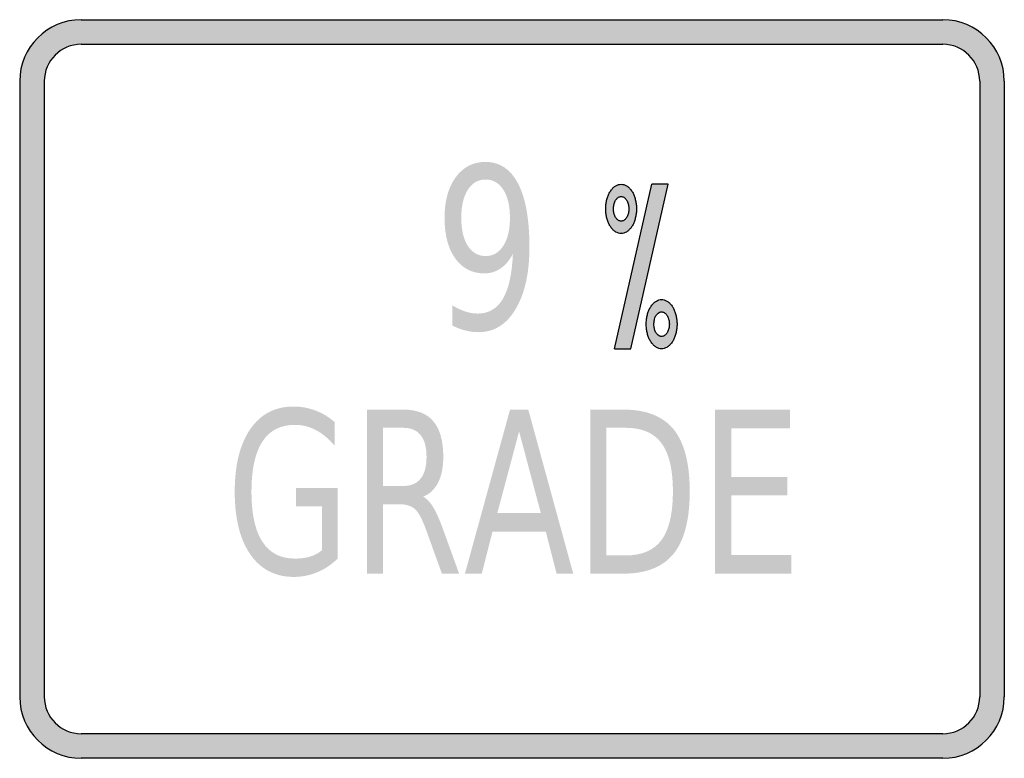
# Model space of a CAD drawing. Header units: inches. Extents: x -0.5 to 0.5, y -0.38 to 0.38.
import ezdxf

# ---------------------------------------------------------------- set-up
doc = ezdxf.new("R2010")
doc.units = ezdxf.units.IN
doc.header["$MEASUREMENT"] = 0

msp = doc.modelspace()

# ---------------------------------------------------------------- hatches: boundary and pattern name
h = msp.add_hatch(color=7)
h.paths.add_polyline_path([(0.5, 0.3125), (0.5, -0.3125), (0.4995, -0.321), (0.4978, -0.3292), (0.4952, -0.3368), (0.4915, -0.344), (0.487, -0.3507), (0.4817, -0.3567), (0.4757, -0.362), (0.469, -0.3665), (0.4618, -0.37), (0.4542, -0.3728), (0.446, -0.3745), (0.4375, -0.375), (-0.4375, -0.375), (-0.446, -0.3745), (-0.4542, -0.3728), (-0.4618, -0.37), (-0.469, -0.3665), (-0.4757, -0.362), (-0.4817, -0.3567), (-0.487, -0.3507), (-0.4915, -0.344), (-0.495, -0.3368), (-0.4977, -0.3292), (-0.4993, -0.321), (-0.5, -0.3125), (-0.5, 0.3125), (-0.4993, 0.321), (-0.4977, 0.3292), (-0.495, 0.3368), (-0.4915, 0.344), (-0.487, 0.3507), (-0.4817, 0.3567), (-0.4757, 0.362), (-0.469, 0.3665), (-0.4618, 0.3702), (-0.4542, 0.3728), (-0.446, 0.3745), (-0.4375, 0.375), (0.4375, 0.375), (0.446, 0.3745), (0.4542, 0.3728), (0.4618, 0.3702), (0.469, 0.3665), (0.4757, 0.362), (0.4817, 0.3567), (0.487, 0.3507), (0.4915, 0.344), (0.4952, 0.3368), (0.4978, 0.3292), (0.4995, 0.321), (0.5, 0.3125)])
h.paths.add_polyline_path([(-0.475, 0.3125), (-0.4747, 0.3177), (-0.4737, 0.3225), (-0.472, 0.3272), (-0.4698, 0.3315), (-0.4672, 0.3353), (-0.464, 0.339), (-0.4603, 0.3422), (-0.4563, 0.3448), (-0.452, 0.347), (-0.4475, 0.3487), (-0.4425, 0.3497), (-0.4375, 0.35), (0.4375, 0.35), (0.4427, 0.3497), (0.4475, 0.3487), (0.4522, 0.347), (0.4565, 0.3448), (0.4603, 0.3422), (0.464, 0.339), (0.4672, 0.3353), (0.4698, 0.3315), (0.472, 0.3272), (0.4737, 0.3225), (0.4747, 0.3177), (0.475, 0.3125), (0.475, -0.3125), (0.4747, -0.3175), (0.4737, -0.3225), (0.472, -0.3272), (0.4698, -0.3313), (0.4672, -0.3353), (0.464, -0.339), (0.4603, -0.3422), (0.4565, -0.3448), (0.4522, -0.347), (0.4475, -0.3487), (0.4427, -0.3497), (0.4375, -0.35), (-0.4375, -0.35), (-0.4425, -0.3497), (-0.4475, -0.3487), (-0.452, -0.347), (-0.4563, -0.3448), (-0.4603, -0.3422), (-0.464, -0.339), (-0.4672, -0.3353), (-0.4698, -0.3313), (-0.472, -0.3272), (-0.4737, -0.3225), (-0.4747, -0.3175), (-0.475, -0.3125), (-0.475, 0.3125)], flags=0)
h = msp.add_hatch(color=7)
edge = h.paths.add_edge_path()
edge.add_line((-0.0605, 0.0644), (-0.0605, 0.0849))
edge.add_spline(control_points=[(-0.0605, 0.0849), (-0.0562, 0.0822), (-0.0519, 0.0802), (-0.0476, 0.0788), (-0.0433, 0.0773), (-0.039, 0.0766), (-0.0348, 0.0766), (-0.0236, 0.0766), (-0.0151, 0.0816), (-0.0092, 0.0917), (-0.0033, 0.1017), (0.0001, 0.1169), (0.0009, 0.1373)], knot_values=[0, 0, 0, 0, 1, 1, 1, 2, 2, 2, 3, 3, 3, 4, 4, 4, 4], degree=3, periodic=0)
edge.add_spline(control_points=[(0.0009, 0.1373), (-0.0024, 0.1309), (-0.0065, 0.1259), (-0.0114, 0.1225), (-0.0164, 0.1191), (-0.0219, 0.1174), (-0.0279, 0.1174), (-0.0404, 0.1174), (-0.0503, 0.1224), (-0.0576, 0.1325), (-0.0649, 0.1426), (-0.0685, 0.1564), (-0.0685, 0.1739), (-0.0685, 0.191), (-0.0647, 0.2047), (-0.0571, 0.2151), (-0.0495, 0.2254), (-0.0394, 0.2306), (-0.0269, 0.2306), (-0.0124, 0.2306), (-0.0014, 0.2232), (0.0063, 0.2084), (0.0139, 0.1936), (0.0177, 0.1722), (0.0177, 0.1441), (0.0177, 0.1178), (0.013, 0.0968), (0.0037, 0.0812), (-0.0056, 0.0655), (-0.0182, 0.0577), (-0.034, 0.0577), (-0.0383, 0.0577), (-0.0426, 0.0582), (-0.0469, 0.0593), (-0.0513, 0.0604), (-0.0558, 0.0621), (-0.0605, 0.0644)], knot_values=[0, 0, 0, 0, 1, 1, 1, 2, 2, 2, 3, 3, 3, 4, 4, 4, 5, 5, 5, 6, 6, 6, 7, 7, 7, 8, 8, 8, 9, 9, 9, 10, 10, 10, 11, 11, 11, 12, 12, 12, 12], degree=3, periodic=0)
edge = h.paths.add_edge_path(flags=0)
edge.add_spline(control_points=[(-0.0269, 0.135), (-0.0192, 0.135), (-0.0132, 0.1385), (-0.0088, 0.1454), (-0.0043, 0.1523), (-0.0021, 0.1618), (-0.0021, 0.1739), (-0.0021, 0.1858), (-0.0043, 0.1953), (-0.0088, 0.2023), (-0.0132, 0.2092), (-0.0192, 0.2127), (-0.0269, 0.2127), (-0.0344, 0.2127), (-0.0404, 0.2092), (-0.0449, 0.2023), (-0.0493, 0.1953), (-0.0515, 0.1858), (-0.0515, 0.1739), (-0.0515, 0.1618), (-0.0493, 0.1523), (-0.0449, 0.1454), (-0.0404, 0.1385), (-0.0344, 0.135), (-0.0269, 0.135)], knot_values=[0, 0, 0, 0, 1, 1, 1, 2, 2, 2, 3, 3, 3, 4, 4, 4, 5, 5, 5, 6, 6, 6, 7, 7, 7, 8, 8, 8, 8], degree=3, periodic=0)
h = msp.add_hatch(color=7)
edge = h.paths.add_edge_path()
edge.add_spline(control_points=[(0.1108, 0.2079), (0.1099, 0.2079), (0.109, 0.2078), (0.1081, 0.2075), (0.1072, 0.2072), (0.1063, 0.2069), (0.1055, 0.2064), (0.1046, 0.2059), (0.1037, 0.2052), (0.1029, 0.2045), (0.1021, 0.2037), (0.1014, 0.2029), (0.1008, 0.2021), (0.1, 0.2011), (0.0994, 0.2), (0.0988, 0.1989), (0.0982, 0.1977), (0.0977, 0.1966), (0.0973, 0.1954), (0.0968, 0.1941), (0.0964, 0.1928), (0.0961, 0.1914), (0.0958, 0.19), (0.0956, 0.1886), (0.0954, 0.1873), (0.0953, 0.1858), (0.0952, 0.1844), (0.0952, 0.1829), (0.0952, 0.1815), (0.0953, 0.18), (0.0954, 0.1786), (0.0956, 0.1772), (0.0958, 0.1758), (0.0961, 0.1744), (0.0964, 0.1731), (0.0968, 0.1717), (0.0973, 0.1704), (0.0977, 0.1692), (0.0982, 0.1681), (0.0988, 0.167), (0.0994, 0.1658), (0.1, 0.1648), (0.1008, 0.1638), (0.1014, 0.1629), (0.1021, 0.1621), (0.1029, 0.1614), (0.1037, 0.1606), (0.1046, 0.16), (0.1055, 0.1594), (0.1063, 0.1589), (0.1072, 0.1586), (0.1081, 0.1583), (0.109, 0.1581), (0.1099, 0.1579), (0.1108, 0.1579), (0.1118, 0.1579), (0.1127, 0.1581), (0.1136, 0.1583), (0.1145, 0.1586), (0.1154, 0.1589), (0.1162, 0.1594), (0.1171, 0.16), (0.118, 0.1606), (0.1187, 0.1614), (0.1195, 0.1621), (0.1202, 0.1629), (0.1209, 0.1638), (0.1216, 0.1648), (0.1223, 0.1658), (0.1229, 0.167), (0.1234, 0.1681), (0.1239, 0.1692), (0.1244, 0.1704), (0.1248, 0.1717), (0.1252, 0.1731), (0.1255, 0.1744), (0.1258, 0.1758), (0.1261, 0.1772), (0.1262, 0.1786), (0.1264, 0.18), (0.1265, 0.1815), (0.1265, 0.1829), (0.1265, 0.1844), (0.1264, 0.1858), (0.1262, 0.1873), (0.1261, 0.1886), (0.1258, 0.19), (0.1255, 0.1914), (0.1252, 0.1928), (0.1248, 0.1941), (0.1244, 0.1954), (0.1239, 0.1966), (0.1234, 0.1977), (0.1229, 0.1989), (0.1223, 0.2), (0.1216, 0.2011), (0.1209, 0.2021), (0.1202, 0.2029), (0.1195, 0.2037), (0.1187, 0.2045), (0.118, 0.2052), (0.1171, 0.2059), (0.1162, 0.2064), (0.1154, 0.2069), (0.1145, 0.2072), (0.1136, 0.2075), (0.1127, 0.2078), (0.1118, 0.2079), (0.1108, 0.2079)], knot_values=[0, 0, 0, 0, 1, 1, 1, 2, 2, 2, 3, 3, 3, 4, 4, 4, 5, 5, 5, 6, 6, 6, 7, 7, 7, 8, 8, 8, 9, 9, 9, 10, 10, 10, 11, 11, 11, 12, 12, 12, 13, 13, 13, 14, 14, 14, 15, 15, 15, 16, 16, 16, 17, 17, 17, 18, 18, 18, 19, 19, 19, 20, 20, 20, 21, 21, 21, 22, 22, 22, 23, 23, 23, 24, 24, 24, 25, 25, 25, 26, 26, 26, 27, 27, 27, 28, 28, 28, 29, 29, 29, 30, 30, 30, 31, 31, 31, 32, 32, 32, 33, 33, 33, 34, 34, 34, 35, 35, 35, 36, 36, 36, 36], degree=3, periodic=0)
edge = h.paths.add_edge_path(flags=0)
edge.add_spline(control_points=[(0.1108, 0.1954), (0.1104, 0.1954), (0.1099, 0.1953), (0.1095, 0.1952), (0.109, 0.1951), (0.1086, 0.1949), (0.1082, 0.1947), (0.1077, 0.1944), (0.1073, 0.1941), (0.1069, 0.1937), (0.1065, 0.1933), (0.1061, 0.1929), (0.1058, 0.1925), (0.1054, 0.192), (0.1051, 0.1914), (0.1048, 0.1909), (0.1045, 0.1903), (0.1043, 0.1898), (0.1041, 0.1892), (0.1038, 0.1885), (0.1036, 0.1878), (0.1035, 0.1871), (0.1033, 0.1865), (0.1032, 0.1858), (0.1031, 0.1851), (0.1031, 0.1844), (0.103, 0.1836), (0.103, 0.1829), (0.103, 0.1822), (0.1031, 0.1815), (0.1031, 0.1807), (0.1032, 0.18), (0.1033, 0.1794), (0.1035, 0.1787), (0.1036, 0.178), (0.1038, 0.1773), (0.1041, 0.1767), (0.1043, 0.1761), (0.1045, 0.1755), (0.1048, 0.1749), (0.1051, 0.1744), (0.1054, 0.1738), (0.1058, 0.1733), (0.1061, 0.1729), (0.1065, 0.1725), (0.1069, 0.1721), (0.1073, 0.1718), (0.1077, 0.1714), (0.1082, 0.1712), (0.1086, 0.1709), (0.109, 0.1707), (0.1095, 0.1706), (0.1099, 0.1705), (0.1104, 0.1704), (0.1108, 0.1704), (0.1113, 0.1704), (0.1118, 0.1705), (0.1122, 0.1706), (0.1127, 0.1707), (0.1131, 0.1709), (0.1135, 0.1712), (0.114, 0.1714), (0.1144, 0.1718), (0.1148, 0.1721), (0.1152, 0.1725), (0.1155, 0.1729), (0.1159, 0.1733), (0.1162, 0.1738), (0.1166, 0.1744), (0.1168, 0.1749), (0.1171, 0.1755), (0.1174, 0.1761), (0.1176, 0.1767), (0.1178, 0.1773), (0.118, 0.178), (0.1182, 0.1787), (0.1183, 0.1794), (0.1185, 0.18), (0.1185, 0.1807), (0.1186, 0.1815), (0.1186, 0.1822), (0.1186, 0.1829), (0.1186, 0.1836), (0.1186, 0.1844), (0.1185, 0.1851), (0.1185, 0.1858), (0.1183, 0.1865), (0.1182, 0.1871), (0.118, 0.1878), (0.1178, 0.1885), (0.1176, 0.1892), (0.1174, 0.1898), (0.1171, 0.1903), (0.1168, 0.1909), (0.1166, 0.1914), (0.1162, 0.192), (0.1159, 0.1925), (0.1155, 0.1929), (0.1152, 0.1933), (0.1148, 0.1937), (0.1144, 0.1941), (0.114, 0.1944), (0.1135, 0.1947), (0.1131, 0.1949), (0.1127, 0.1951), (0.1122, 0.1952), (0.1118, 0.1953), (0.1113, 0.1954), (0.1108, 0.1954)], knot_values=[0, 0, 0, 0, 1, 1, 1, 2, 2, 2, 3, 3, 3, 4, 4, 4, 5, 5, 5, 6, 6, 6, 7, 7, 7, 8, 8, 8, 9, 9, 9, 10, 10, 10, 11, 11, 11, 12, 12, 12, 13, 13, 13, 14, 14, 14, 15, 15, 15, 16, 16, 16, 17, 17, 17, 18, 18, 18, 19, 19, 19, 20, 20, 20, 21, 21, 21, 22, 22, 22, 23, 23, 23, 24, 24, 24, 25, 25, 25, 26, 26, 26, 27, 27, 27, 28, 28, 28, 29, 29, 29, 30, 30, 30, 31, 31, 31, 32, 32, 32, 33, 33, 33, 34, 34, 34, 35, 35, 35, 36, 36, 36, 36], degree=3, periodic=0)
for points in [[(0.142, 0.2078), (0.104, 0.0408), (0.1207, 0.0408), (0.1587, 0.2078), (0.142, 0.2078)], [(0.2063, -0.0209), (0.2822, -0.0209), (0.2822, -0.0398), (0.2226, -0.0398), (0.2226, -0.0892), (0.2798, -0.0892), (0.2798, -0.1081), (0.2226, -0.1081), (0.2226, -0.1685), (0.2837, -0.1685), (0.2837, -0.1875), (0.2063, -0.1875), (0.2063, -0.0209)]]:
    msp.add_hatch(color=7).paths.add_polyline_path(points)
h = msp.add_hatch(color=7)
edge = h.paths.add_edge_path()
edge.add_spline(control_points=[(0.1519, 0.0908), (0.151, 0.0908), (0.1501, 0.0907), (0.1492, 0.0904), (0.1483, 0.0901), (0.1474, 0.0898), (0.1466, 0.0893), (0.1457, 0.0888), (0.1448, 0.0881), (0.144, 0.0874), (0.1433, 0.0866), (0.1425, 0.0858), (0.1419, 0.085), (0.1412, 0.084), (0.1405, 0.0829), (0.1399, 0.0818), (0.1393, 0.0807), (0.1388, 0.0795), (0.1384, 0.0783), (0.1379, 0.077), (0.1376, 0.0757), (0.1372, 0.0743), (0.1369, 0.0729), (0.1367, 0.0715), (0.1366, 0.0702), (0.1364, 0.0687), (0.1363, 0.0673), (0.1363, 0.0658), (0.1363, 0.0644), (0.1364, 0.0629), (0.1366, 0.0615), (0.1367, 0.0601), (0.1369, 0.0587), (0.1372, 0.0573), (0.1376, 0.056), (0.1379, 0.0546), (0.1384, 0.0533), (0.1388, 0.0521), (0.1393, 0.051), (0.1399, 0.0499), (0.1405, 0.0487), (0.1412, 0.0477), (0.1419, 0.0467), (0.1425, 0.0458), (0.1433, 0.045), (0.144, 0.0443), (0.1448, 0.0435), (0.1457, 0.0429), (0.1466, 0.0423), (0.1474, 0.0418), (0.1483, 0.0415), (0.1492, 0.0412), (0.1501, 0.041), (0.151, 0.0408), (0.1519, 0.0408), (0.1529, 0.0408), (0.1538, 0.041), (0.1547, 0.0412), (0.1556, 0.0415), (0.1565, 0.0418), (0.1573, 0.0423), (0.1582, 0.0429), (0.1591, 0.0435), (0.1599, 0.0443), (0.1606, 0.045), (0.1614, 0.0458), (0.162, 0.0467), (0.1627, 0.0477), (0.1634, 0.0487), (0.164, 0.0499), (0.1646, 0.051), (0.1651, 0.0521), (0.1655, 0.0533), (0.166, 0.0546), (0.1663, 0.056), (0.1666, 0.0573), (0.167, 0.0587), (0.1672, 0.0601), (0.1673, 0.0615), (0.1675, 0.0629), (0.1676, 0.0644), (0.1676, 0.0658), (0.1676, 0.0673), (0.1675, 0.0687), (0.1673, 0.0702), (0.1672, 0.0715), (0.167, 0.0729), (0.1666, 0.0743), (0.1663, 0.0757), (0.166, 0.077), (0.1655, 0.0783), (0.1651, 0.0795), (0.1646, 0.0807), (0.164, 0.0818), (0.1634, 0.0829), (0.1627, 0.084), (0.162, 0.085), (0.1614, 0.0858), (0.1606, 0.0866), (0.1599, 0.0874), (0.1591, 0.0881), (0.1582, 0.0888), (0.1573, 0.0893), (0.1565, 0.0898), (0.1556, 0.0901), (0.1547, 0.0904), (0.1538, 0.0907), (0.1529, 0.0908), (0.1519, 0.0908)], knot_values=[0, 0, 0, 0, 1, 1, 1, 2, 2, 2, 3, 3, 3, 4, 4, 4, 5, 5, 5, 6, 6, 6, 7, 7, 7, 8, 8, 8, 9, 9, 9, 10, 10, 10, 11, 11, 11, 12, 12, 12, 13, 13, 13, 14, 14, 14, 15, 15, 15, 16, 16, 16, 17, 17, 17, 18, 18, 18, 19, 19, 19, 20, 20, 20, 21, 21, 21, 22, 22, 22, 23, 23, 23, 24, 24, 24, 25, 25, 25, 26, 26, 26, 27, 27, 27, 28, 28, 28, 29, 29, 29, 30, 30, 30, 31, 31, 31, 32, 32, 32, 33, 33, 33, 34, 34, 34, 35, 35, 35, 36, 36, 36, 36], degree=3, periodic=0)
edge = h.paths.add_edge_path(flags=0)
edge.add_spline(control_points=[(0.1519, 0.0783), (0.1515, 0.0783), (0.151, 0.0782), (0.1506, 0.0781), (0.1501, 0.078), (0.1497, 0.0778), (0.1493, 0.0776), (0.1488, 0.0773), (0.1484, 0.077), (0.148, 0.0766), (0.1476, 0.0762), (0.1472, 0.0758), (0.1469, 0.0754), (0.1466, 0.0749), (0.1462, 0.0743), (0.1459, 0.0738), (0.1456, 0.0732), (0.1454, 0.0727), (0.1452, 0.0721), (0.1449, 0.0714), (0.1448, 0.0707), (0.1446, 0.0701), (0.1444, 0.0694), (0.1443, 0.0687), (0.1443, 0.068), (0.1442, 0.0673), (0.1441, 0.0665), (0.1441, 0.0658), (0.1441, 0.0651), (0.1442, 0.0644), (0.1443, 0.0636), (0.1443, 0.0629), (0.1444, 0.0623), (0.1446, 0.0616), (0.1448, 0.0609), (0.1449, 0.0602), (0.1452, 0.0596), (0.1454, 0.059), (0.1456, 0.0584), (0.1459, 0.0578), (0.1462, 0.0573), (0.1466, 0.0567), (0.1469, 0.0562), (0.1472, 0.0558), (0.1476, 0.0554), (0.148, 0.055), (0.1484, 0.0547), (0.1488, 0.0543), (0.1493, 0.0541), (0.1497, 0.0538), (0.1501, 0.0536), (0.1506, 0.0535), (0.151, 0.0534), (0.1515, 0.0533), (0.1519, 0.0533), (0.1524, 0.0533), (0.1529, 0.0534), (0.1533, 0.0535), (0.1538, 0.0536), (0.1542, 0.0538), (0.1546, 0.0541), (0.1551, 0.0543), (0.1555, 0.0547), (0.1559, 0.055), (0.1563, 0.0554), (0.1567, 0.0558), (0.157, 0.0562), (0.1573, 0.0567), (0.1577, 0.0573), (0.158, 0.0578), (0.1583, 0.0584), (0.1585, 0.059), (0.1587, 0.0596), (0.159, 0.0602), (0.1591, 0.0609), (0.1593, 0.0616), (0.1595, 0.0623), (0.1596, 0.0629), (0.1596, 0.0636), (0.1597, 0.0644), (0.1598, 0.0651), (0.1598, 0.0658), (0.1598, 0.0665), (0.1597, 0.0673), (0.1596, 0.068), (0.1596, 0.0687), (0.1595, 0.0694), (0.1593, 0.0701), (0.1591, 0.0707), (0.159, 0.0714), (0.1587, 0.0721), (0.1585, 0.0727), (0.1583, 0.0732), (0.158, 0.0738), (0.1577, 0.0743), (0.1573, 0.0749), (0.157, 0.0754), (0.1567, 0.0758), (0.1563, 0.0762), (0.1559, 0.0766), (0.1555, 0.077), (0.1551, 0.0773), (0.1546, 0.0776), (0.1542, 0.0778), (0.1538, 0.078), (0.1533, 0.0781), (0.1529, 0.0782), (0.1524, 0.0783), (0.1519, 0.0783)], knot_values=[0, 0, 0, 0, 1, 1, 1, 2, 2, 2, 3, 3, 3, 4, 4, 4, 5, 5, 5, 6, 6, 6, 7, 7, 7, 8, 8, 8, 9, 9, 9, 10, 10, 10, 11, 11, 11, 12, 12, 12, 13, 13, 13, 14, 14, 14, 15, 15, 15, 16, 16, 16, 17, 17, 17, 18, 18, 18, 19, 19, 19, 20, 20, 20, 21, 21, 21, 22, 22, 22, 23, 23, 23, 24, 24, 24, 25, 25, 25, 26, 26, 26, 27, 27, 27, 28, 28, 28, 29, 29, 29, 30, 30, 30, 31, 31, 31, 32, 32, 32, 33, 33, 33, 34, 34, 34, 35, 35, 35, 36, 36, 36, 36], degree=3, periodic=0)
h = msp.add_hatch(color=7)
edge = h.paths.add_edge_path()
edge.add_line((-0.1929, -0.1637), (-0.1929, -0.119))
edge.add_line((-0.1929, -0.119), (-0.2195, -0.119))
edge.add_line((-0.2195, -0.119), (-0.2195, -0.1004))
edge.add_line((-0.2195, -0.1004), (-0.1769, -0.1004))
edge.add_line((-0.1769, -0.1004), (-0.1769, -0.172))
edge.add_spline(control_points=[(-0.1769, -0.172), (-0.1831, -0.1782), (-0.19, -0.1828), (-0.1976, -0.186), (-0.2051, -0.1892), (-0.2132, -0.1908), (-0.2218, -0.1908), (-0.2405, -0.1908), (-0.2552, -0.1831), (-0.2658, -0.1679), (-0.2763, -0.1527), (-0.2816, -0.1315), (-0.2816, -0.1044), (-0.2816, -0.0771), (-0.2763, -0.0559), (-0.2658, -0.0407), (-0.2552, -0.0254), (-0.2405, -0.0178), (-0.2218, -0.0178), (-0.214, -0.0178), (-0.2065, -0.0192), (-0.1995, -0.0219), (-0.1924, -0.0245), (-0.1859, -0.0285), (-0.18, -0.0337)], knot_values=[0, 0, 0, 0, 1, 1, 1, 2, 2, 2, 3, 3, 3, 4, 4, 4, 5, 5, 5, 6, 6, 6, 7, 7, 7, 8, 8, 8, 8], degree=3, periodic=0)
edge.add_line((-0.18, -0.0337), (-0.18, -0.0577))
edge.add_spline(control_points=[(-0.18, -0.0577), (-0.186, -0.0506), (-0.1924, -0.0453), (-0.1991, -0.0417), (-0.2059, -0.0382), (-0.213, -0.0364), (-0.2204, -0.0364), (-0.2351, -0.0364), (-0.2461, -0.0421), (-0.2535, -0.0534), (-0.2609, -0.0648), (-0.2646, -0.0818), (-0.2646, -0.1044), (-0.2646, -0.1268), (-0.2609, -0.1438), (-0.2535, -0.1551), (-0.2461, -0.1665), (-0.2351, -0.1722), (-0.2204, -0.1722), (-0.2147, -0.1722), (-0.2095, -0.1715), (-0.205, -0.1702), (-0.2005, -0.1688), (-0.1965, -0.1666), (-0.1929, -0.1637)], knot_values=[0, 0, 0, 0, 1, 1, 1, 2, 2, 2, 3, 3, 3, 4, 4, 4, 5, 5, 5, 6, 6, 6, 7, 7, 7, 8, 8, 8, 8], degree=3, periodic=0)
h = msp.add_hatch(color=7)
edge = h.paths.add_edge_path()
edge.add_spline(control_points=[(-0.0903, -0.1094), (-0.0868, -0.111), (-0.0834, -0.1145), (-0.0801, -0.1199), (-0.0769, -0.1252), (-0.0736, -0.1326), (-0.0702, -0.142)], knot_values=[0, 0, 0, 0, 1, 1, 1, 2, 2, 2, 2], degree=3, periodic=0)
edge.add_line((-0.0702, -0.142), (-0.0537, -0.1875))
edge.add_line((-0.0537, -0.1875), (-0.0712, -0.1875))
edge.add_line((-0.0712, -0.1875), (-0.0866, -0.1448))
edge.add_spline(control_points=[(-0.0866, -0.1448), (-0.0905, -0.1336), (-0.0943, -0.1262), (-0.098, -0.1225), (-0.1018, -0.1189), (-0.1068, -0.1171), (-0.1133, -0.1171)], knot_values=[0, 0, 0, 0, 1, 1, 1, 2, 2, 2, 2], degree=3, periodic=0)
edge.add_line((-0.1133, -0.1171), (-0.131, -0.1171))
edge.add_line((-0.131, -0.1171), (-0.131, -0.1875))
edge.add_line((-0.131, -0.1875), (-0.1472, -0.1875))
edge.add_line((-0.1472, -0.1875), (-0.1472, -0.0209))
edge.add_line((-0.1472, -0.0209), (-0.1106, -0.0209))
edge.add_spline(control_points=[(-0.1106, -0.0209), (-0.0968, -0.0209), (-0.0866, -0.0248), (-0.0799, -0.0328), (-0.0731, -0.0408), (-0.0698, -0.0528), (-0.0698, -0.0689), (-0.0698, -0.0793), (-0.0715, -0.0881), (-0.075, -0.095), (-0.0785, -0.1019), (-0.0836, -0.1067), (-0.0903, -0.1094)], knot_values=[0, 0, 0, 0, 1, 1, 1, 2, 2, 2, 3, 3, 3, 4, 4, 4, 4], degree=3, periodic=0)
edge = h.paths.add_edge_path(flags=0)
edge.add_line((-0.131, -0.0394), (-0.131, -0.0985))
edge.add_line((-0.131, -0.0985), (-0.1106, -0.0985))
edge.add_spline(control_points=[(-0.1106, -0.0985), (-0.1027, -0.0985), (-0.0968, -0.096), (-0.0928, -0.091), (-0.0888, -0.086), (-0.0868, -0.0786), (-0.0868, -0.0689), (-0.0868, -0.0591), (-0.0888, -0.0518), (-0.0928, -0.0468), (-0.0968, -0.0419), (-0.1027, -0.0394), (-0.1106, -0.0394)], knot_values=[0, 0, 0, 0, 1, 1, 1, 2, 2, 2, 3, 3, 3, 4, 4, 4, 4], degree=3, periodic=0)
edge.add_line((-0.1106, -0.0394), (-0.131, -0.0394))
h = msp.add_hatch(color=7)
h.paths.add_polyline_path([(-0.002, -0.0209), (0.0165, -0.0209), (0.0622, -0.1875), (0.0453, -0.1875), (0.0343, -0.1448), (-0.0198, -0.1448), (-0.0307, -0.1875), (-0.0478, -0.1875), (-0.002, -0.0209)])
h.paths.add_polyline_path([(0.0072, -0.0431), (-0.0149, -0.126), (0.0293, -0.126), (0.0072, -0.0431)], flags=0)
h = msp.add_hatch(color=7)
edge = h.paths.add_edge_path()
edge.add_line((0.0796, -0.0209), (0.1129, -0.0209))
edge.add_spline(control_points=[(0.1129, -0.0209), (0.1362, -0.0209), (0.1533, -0.0276), (0.1642, -0.041), (0.175, -0.0544), (0.1805, -0.0754), (0.1805, -0.104), (0.1805, -0.1327), (0.175, -0.1538), (0.1641, -0.1673), (0.1531, -0.1808), (0.1361, -0.1875), (0.1129, -0.1875)], knot_values=[0, 0, 0, 0, 1, 1, 1, 2, 2, 2, 3, 3, 3, 4, 4, 4, 4], degree=3, periodic=0)
edge.add_line((0.1129, -0.1875), (0.0796, -0.1875))
edge.add_line((0.0796, -0.1875), (0.0796, -0.0209))
edge = h.paths.add_edge_path(flags=0)
edge.add_line((0.0959, -0.0394), (0.0959, -0.169))
edge.add_line((0.0959, -0.169), (0.1154, -0.169))
edge.add_spline(control_points=[(0.1154, -0.169), (0.132, -0.169), (0.1441, -0.1638), (0.1518, -0.1534), (0.1595, -0.1429), (0.1634, -0.1265), (0.1634, -0.104), (0.1634, -0.0817), (0.1595, -0.0653), (0.1518, -0.055), (0.1441, -0.0446), (0.132, -0.0394), (0.1154, -0.0394)], knot_values=[0, 0, 0, 0, 1, 1, 1, 2, 2, 2, 3, 3, 3, 4, 4, 4, 4], degree=3, periodic=0)
edge.add_line((0.1154, -0.0394), (0.0959, -0.0394))

# ---------------------------------------------------------------- linework, layer by layer
at = {"color": 7}
for p, q in [((-0.4375, 0.375), (0.4375, 0.375)), ((-0.4375, 0.35), (0.4375, 0.35)), ((-0.5, 0.3125), (-0.5, -0.3125)), ((-0.475, 0.3125), (-0.475, -0.3125)), ((0.475, 0.3125), (0.475, -0.3125)), ((0.5, 0.3125), (0.5, -0.3125)), ((0.1041, 0.0408), (0.1421, 0.2079)), ((0.1207, 0.0408), (0.1587, 0.2079)), ((0.1587, 0.2079), (0.1421, 0.2079)), ((0.1041, 0.0408), (0.1207, 0.0408)), ((0.4375, -0.35), (-0.4375, -0.35)), ((0.4375, -0.375), (-0.4375, -0.375))]:
    msp.add_line(p, q, dxfattribs=at)
for points in [[(-0.4375, 0.375), (-0.472, 0.375), (-0.5, 0.347), (-0.5, 0.3125)], [(0.5, 0.3125), (0.5, 0.347), (0.472, 0.375), (0.4375, 0.375)], [(-0.4375, 0.35), (-0.4582, 0.35), (-0.475, 0.3332), (-0.475, 0.3125)], [(0.475, 0.3125), (0.475, 0.3332), (0.4582, 0.35), (0.4375, 0.35)], [(-0.5, -0.3125), (-0.5, -0.347), (-0.472, -0.375), (-0.4375, -0.375)], [(-0.475, -0.3125), (-0.475, -0.3332), (-0.4582, -0.35), (-0.4375, -0.35)], [(0.4375, -0.375), (0.472, -0.375), (0.5, -0.347), (0.5, -0.3125)], [(0.4375, -0.35), (0.4582, -0.35), (0.475, -0.3332), (0.475, -0.3125)]]:
    msp.add_open_spline(points, degree=3, dxfattribs=at)
for points in [[(0.1108, 0.2079), (0.1099, 0.2079), (0.109, 0.2078), (0.1081, 0.2075), (0.1072, 0.2072), (0.1063, 0.2069), (0.1055, 0.2064), (0.1046, 0.2059), (0.1037, 0.2052), (0.1029, 0.2045), (0.1021, 0.2037), (0.1014, 0.2029), (0.1008, 0.2021), (0.1, 0.2011), (0.0994, 0.2), (0.0988, 0.1989), (0.0982, 0.1977), (0.0977, 0.1966), (0.0973, 0.1954), (0.0968, 0.1941), (0.0964, 0.1928), (0.0961, 0.1914), (0.0958, 0.19), (0.0956, 0.1886), (0.0954, 0.1873), (0.0953, 0.1858), (0.0952, 0.1844), (0.0952, 0.1829), (0.0952, 0.1815), (0.0953, 0.18), (0.0954, 0.1786), (0.0956, 0.1772), (0.0958, 0.1758), (0.0961, 0.1744), (0.0964, 0.1731), (0.0968, 0.1717), (0.0973, 0.1704), (0.0977, 0.1692), (0.0982, 0.1681), (0.0988, 0.167), (0.0994, 0.1658), (0.1, 0.1648), (0.1008, 0.1638), (0.1014, 0.1629), (0.1021, 0.1621), (0.1029, 0.1614), (0.1037, 0.1606), (0.1046, 0.16), (0.1055, 0.1594), (0.1063, 0.1589), (0.1072, 0.1586), (0.1081, 0.1583), (0.109, 0.1581), (0.1099, 0.1579), (0.1108, 0.1579), (0.1118, 0.1579), (0.1127, 0.1581), (0.1136, 0.1583), (0.1145, 0.1586), (0.1154, 0.1589), (0.1162, 0.1594), (0.1171, 0.16), (0.118, 0.1606), (0.1187, 0.1614), (0.1195, 0.1621), (0.1202, 0.1629), (0.1209, 0.1638), (0.1216, 0.1648), (0.1223, 0.1658), (0.1229, 0.167), (0.1234, 0.1681), (0.1239, 0.1692), (0.1244, 0.1704), (0.1248, 0.1717), (0.1252, 0.1731), (0.1255, 0.1744), (0.1258, 0.1758), (0.1261, 0.1772), (0.1262, 0.1786), (0.1264, 0.18), (0.1265, 0.1815), (0.1265, 0.1829), (0.1265, 0.1844), (0.1264, 0.1858), (0.1262, 0.1873), (0.1261, 0.1886), (0.1258, 0.19), (0.1255, 0.1914), (0.1252, 0.1928), (0.1248, 0.1941), (0.1244, 0.1954), (0.1239, 0.1966), (0.1234, 0.1977), (0.1229, 0.1989), (0.1223, 0.2), (0.1216, 0.2011), (0.1209, 0.2021), (0.1202, 0.2029), (0.1195, 0.2037), (0.1187, 0.2045), (0.118, 0.2052), (0.1171, 0.2059), (0.1162, 0.2064), (0.1154, 0.2069), (0.1145, 0.2072), (0.1136, 0.2075), (0.1127, 0.2078), (0.1118, 0.2079), (0.1108, 0.2079)], [(0.1108, 0.1954), (0.1104, 0.1954), (0.1099, 0.1953), (0.1095, 0.1952), (0.109, 0.1951), (0.1086, 0.1949), (0.1082, 0.1947), (0.1077, 0.1944), (0.1073, 0.1941), (0.1069, 0.1937), (0.1065, 0.1933), (0.1061, 0.1929), (0.1058, 0.1925), (0.1054, 0.192), (0.1051, 0.1914), (0.1048, 0.1909), (0.1045, 0.1903), (0.1043, 0.1898), (0.1041, 0.1892), (0.1038, 0.1885), (0.1036, 0.1878), (0.1035, 0.1871), (0.1033, 0.1865), (0.1032, 0.1858), (0.1031, 0.1851), (0.1031, 0.1844), (0.103, 0.1836), (0.103, 0.1829), (0.103, 0.1822), (0.1031, 0.1815), (0.1031, 0.1807), (0.1032, 0.18), (0.1033, 0.1794), (0.1035, 0.1787), (0.1036, 0.178), (0.1038, 0.1773), (0.1041, 0.1767), (0.1043, 0.1761), (0.1045, 0.1755), (0.1048, 0.1749), (0.1051, 0.1744), (0.1054, 0.1738), (0.1058, 0.1733), (0.1061, 0.1729), (0.1065, 0.1725), (0.1069, 0.1721), (0.1073, 0.1718), (0.1077, 0.1714), (0.1082, 0.1712), (0.1086, 0.1709), (0.109, 0.1707), (0.1095, 0.1706), (0.1099, 0.1705), (0.1104, 0.1704), (0.1108, 0.1704), (0.1113, 0.1704), (0.1118, 0.1705), (0.1122, 0.1706), (0.1127, 0.1707), (0.1131, 0.1709), (0.1135, 0.1712), (0.114, 0.1714), (0.1144, 0.1718), (0.1148, 0.1721), (0.1152, 0.1725), (0.1155, 0.1729), (0.1159, 0.1733), (0.1162, 0.1738), (0.1166, 0.1744), (0.1168, 0.1749), (0.1171, 0.1755), (0.1174, 0.1761), (0.1176, 0.1767), (0.1178, 0.1773), (0.118, 0.178), (0.1182, 0.1787), (0.1183, 0.1794), (0.1185, 0.18), (0.1185, 0.1807), (0.1186, 0.1815), (0.1186, 0.1822), (0.1186, 0.1829), (0.1186, 0.1836), (0.1186, 0.1844), (0.1185, 0.1851), (0.1185, 0.1858), (0.1183, 0.1865), (0.1182, 0.1871), (0.118, 0.1878), (0.1178, 0.1885), (0.1176, 0.1892), (0.1174, 0.1898), (0.1171, 0.1903), (0.1168, 0.1909), (0.1166, 0.1914), (0.1162, 0.192), (0.1159, 0.1925), (0.1155, 0.1929), (0.1152, 0.1933), (0.1148, 0.1937), (0.1144, 0.1941), (0.114, 0.1944), (0.1135, 0.1947), (0.1131, 0.1949), (0.1127, 0.1951), (0.1122, 0.1952), (0.1118, 0.1953), (0.1113, 0.1954), (0.1108, 0.1954)], [(0.1519, 0.0908), (0.151, 0.0908), (0.1501, 0.0907), (0.1492, 0.0904), (0.1483, 0.0901), (0.1474, 0.0898), (0.1466, 0.0893), (0.1457, 0.0888), (0.1448, 0.0881), (0.144, 0.0874), (0.1433, 0.0866), (0.1425, 0.0858), (0.1419, 0.085), (0.1412, 0.084), (0.1405, 0.0829), (0.1399, 0.0818), (0.1393, 0.0807), (0.1388, 0.0795), (0.1384, 0.0783), (0.1379, 0.077), (0.1376, 0.0757), (0.1372, 0.0743), (0.1369, 0.0729), (0.1367, 0.0715), (0.1366, 0.0702), (0.1364, 0.0687), (0.1363, 0.0673), (0.1363, 0.0658), (0.1363, 0.0644), (0.1364, 0.0629), (0.1366, 0.0615), (0.1367, 0.0601), (0.1369, 0.0587), (0.1372, 0.0573), (0.1376, 0.056), (0.1379, 0.0546), (0.1384, 0.0533), (0.1388, 0.0521), (0.1393, 0.051), (0.1399, 0.0499), (0.1405, 0.0487), (0.1412, 0.0477), (0.1419, 0.0467), (0.1425, 0.0458), (0.1433, 0.045), (0.144, 0.0443), (0.1448, 0.0435), (0.1457, 0.0429), (0.1466, 0.0423), (0.1474, 0.0418), (0.1483, 0.0415), (0.1492, 0.0412), (0.1501, 0.041), (0.151, 0.0408), (0.1519, 0.0408), (0.1529, 0.0408), (0.1538, 0.041), (0.1547, 0.0412), (0.1556, 0.0415), (0.1565, 0.0418), (0.1573, 0.0423), (0.1582, 0.0429), (0.1591, 0.0435), (0.1599, 0.0443), (0.1606, 0.045), (0.1614, 0.0458), (0.162, 0.0467), (0.1627, 0.0477), (0.1634, 0.0487), (0.164, 0.0499), (0.1646, 0.051), (0.1651, 0.0521), (0.1655, 0.0533), (0.166, 0.0546), (0.1663, 0.056), (0.1666, 0.0573), (0.167, 0.0587), (0.1672, 0.0601), (0.1673, 0.0615), (0.1675, 0.0629), (0.1676, 0.0644), (0.1676, 0.0658), (0.1676, 0.0673), (0.1675, 0.0687), (0.1673, 0.0702), (0.1672, 0.0715), (0.167, 0.0729), (0.1666, 0.0743), (0.1663, 0.0757), (0.166, 0.077), (0.1655, 0.0783), (0.1651, 0.0795), (0.1646, 0.0807), (0.164, 0.0818), (0.1634, 0.0829), (0.1627, 0.084), (0.162, 0.085), (0.1614, 0.0858), (0.1606, 0.0866), (0.1599, 0.0874), (0.1591, 0.0881), (0.1582, 0.0888), (0.1573, 0.0893), (0.1565, 0.0898), (0.1556, 0.0901), (0.1547, 0.0904), (0.1538, 0.0907), (0.1529, 0.0908), (0.1519, 0.0908)], [(0.1519, 0.0783), (0.1515, 0.0783), (0.151, 0.0782), (0.1506, 0.0781), (0.1501, 0.078), (0.1497, 0.0778), (0.1493, 0.0776), (0.1488, 0.0773), (0.1484, 0.077), (0.148, 0.0766), (0.1476, 0.0762), (0.1472, 0.0758), (0.1469, 0.0754), (0.1466, 0.0749), (0.1462, 0.0743), (0.1459, 0.0738), (0.1456, 0.0732), (0.1454, 0.0727), (0.1452, 0.0721), (0.1449, 0.0714), (0.1448, 0.0707), (0.1446, 0.0701), (0.1444, 0.0694), (0.1443, 0.0687), (0.1443, 0.068), (0.1442, 0.0673), (0.1441, 0.0665), (0.1441, 0.0658), (0.1441, 0.0651), (0.1442, 0.0644), (0.1443, 0.0636), (0.1443, 0.0629), (0.1444, 0.0623), (0.1446, 0.0616), (0.1448, 0.0609), (0.1449, 0.0602), (0.1452, 0.0596), (0.1454, 0.059), (0.1456, 0.0584), (0.1459, 0.0578), (0.1462, 0.0573), (0.1466, 0.0567), (0.1469, 0.0562), (0.1472, 0.0558), (0.1476, 0.0554), (0.148, 0.055), (0.1484, 0.0547), (0.1488, 0.0543), (0.1493, 0.0541), (0.1497, 0.0538), (0.1501, 0.0536), (0.1506, 0.0535), (0.151, 0.0534), (0.1515, 0.0533), (0.1519, 0.0533), (0.1524, 0.0533), (0.1529, 0.0534), (0.1533, 0.0535), (0.1538, 0.0536), (0.1542, 0.0538), (0.1546, 0.0541), (0.1551, 0.0543), (0.1555, 0.0547), (0.1559, 0.055), (0.1563, 0.0554), (0.1567, 0.0558), (0.157, 0.0562), (0.1573, 0.0567), (0.1577, 0.0573), (0.158, 0.0578), (0.1583, 0.0584), (0.1585, 0.059), (0.1587, 0.0596), (0.159, 0.0602), (0.1591, 0.0609), (0.1593, 0.0616), (0.1595, 0.0623), (0.1596, 0.0629), (0.1596, 0.0636), (0.1597, 0.0644), (0.1598, 0.0651), (0.1598, 0.0658), (0.1598, 0.0665), (0.1597, 0.0673), (0.1596, 0.068), (0.1596, 0.0687), (0.1595, 0.0694), (0.1593, 0.0701), (0.1591, 0.0707), (0.159, 0.0714), (0.1587, 0.0721), (0.1585, 0.0727), (0.1583, 0.0732), (0.158, 0.0738), (0.1577, 0.0743), (0.1573, 0.0749), (0.157, 0.0754), (0.1567, 0.0758), (0.1563, 0.0762), (0.1559, 0.0766), (0.1555, 0.077), (0.1551, 0.0773), (0.1546, 0.0776), (0.1542, 0.0778), (0.1538, 0.078), (0.1533, 0.0781), (0.1529, 0.0782), (0.1524, 0.0783), (0.1519, 0.0783)]]:
    msp.add_open_spline(points, degree=3, knots=[0, 0, 0, 0, 1, 1, 1, 2, 2, 2, 3, 3, 3, 4, 4, 4, 5, 5, 5, 6, 6, 6, 7, 7, 7, 8, 8, 8, 9, 9, 9, 10, 10, 10, 11, 11, 11, 12, 12, 12, 13, 13, 13, 14, 14, 14, 15, 15, 15, 16, 16, 16, 17, 17, 17, 18, 18, 18, 19, 19, 19, 20, 20, 20, 21, 21, 21, 22, 22, 22, 23, 23, 23, 24, 24, 24, 25, 25, 25, 26, 26, 26, 27, 27, 27, 28, 28, 28, 29, 29, 29, 30, 30, 30, 31, 31, 31, 32, 32, 32, 33, 33, 33, 34, 34, 34, 35, 35, 35, 36, 36, 36, 36], dxfattribs=at)

doc.saveas('drawing.dxf')
